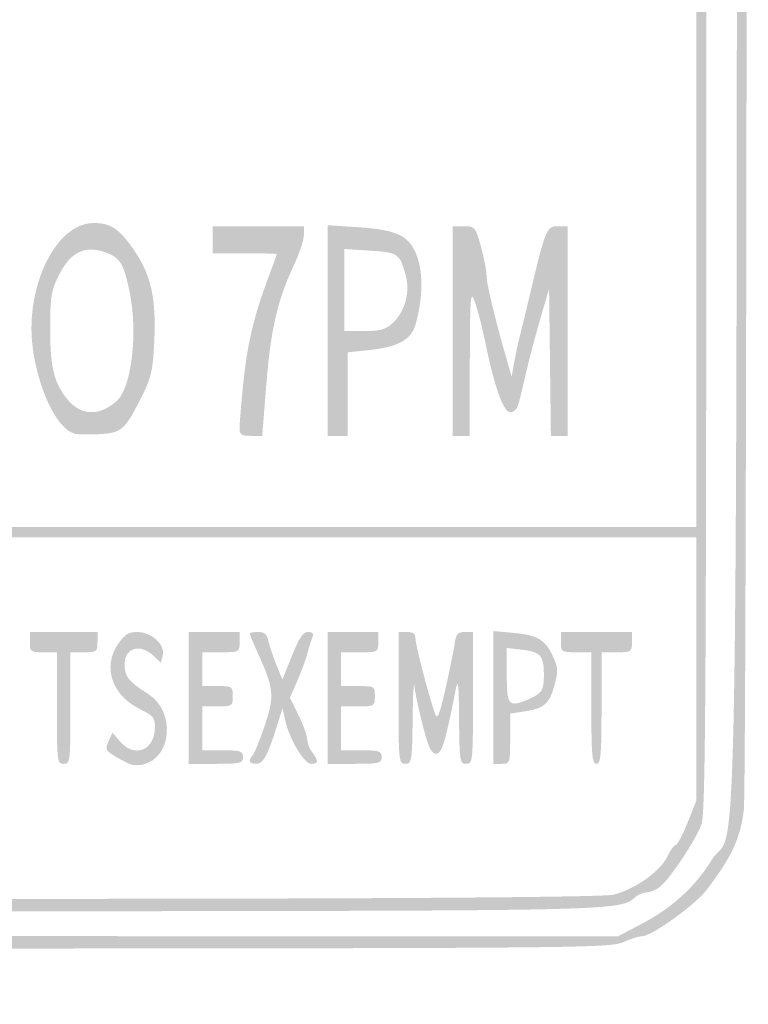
# Model space of a CAD drawing. Header units: inches. Extents: x -0.49 to 0.49, y -1.4 to 1.36.
# Tile 2 of 6: x -0.01 to 0.49, y -1.4 to -0.72. Entities that reach past the tile are written whole.
import ezdxf

# ---------------------------------------------------------------- set-up
doc = ezdxf.new("R2010")
doc.units = ezdxf.units.IN
doc.header["$MEASUREMENT"] = 0

msp = doc.modelspace()

# ---------------------------------------------------------------- hatches: boundary and pattern name
h = msp.add_hatch(color=7)
edge = h.paths.add_edge_path()
edge.add_spline(control_points=[(-0.38837, -1.35587), (-0.4232, -1.35139), (-0.45212, -1.33616), (-0.46555, -1.31525), (-0.48323, -1.28772), (-0.4863, -1.28057), (-0.48853, -1.26163), (-0.49162, -1.23555), (-0.49156, 1.26028), (-0.48847, 1.28431), (-0.48561, 1.30662), (-0.48325, 1.31122), (-0.46467, 1.3306), (-0.45139, 1.34445), (-0.44799, 1.34665), (-0.43247, 1.35153)], knot_values=[0, 0, 0, 0, 1, 1, 1, 2, 2, 2, 3, 3, 3, 4, 4, 4, 5, 5, 5, 5], degree=3, periodic=0)
edge.add_line((-0.43247, 1.35153), (-0.41512, 1.35698))
edge.add_line((-0.41512, 1.35698), (0, 1.35698))
edge.add_spline(control_points=[(0, 1.35698), (0.38033, 1.35698), (0.41609, 1.35665), (0.42674, 1.35312), (0.44492, 1.3471), (0.45432, 1.34261), (0.45849, 1.33798), (0.46061, 1.33564), (0.46616, 1.32964), (0.47083, 1.32464), (0.48278, 1.31187), (0.48583, 1.30489), (0.48847, 1.28431), (0.49154, 1.26041), (0.49162, -1.23546), (0.48855, -1.26167), (0.48627, -1.28118), (0.48055, -1.2936), (0.46327, -1.31657), (0.45527, -1.32719), (0.4252, -1.34884), (0.41843, -1.34884), (0.41628, -1.34884), (0.41047, -1.35067), (0.40552, -1.35291), (0.39706, -1.35673), (0.37281, -1.35699), (0.01047, -1.35725), (-0.20186, -1.3574), (-0.38134, -1.35678), (-0.38837, -1.35587)], knot_values=[0, 0, 0, 0, 1, 1, 1, 2, 2, 2, 3, 3, 3, 4, 4, 4, 5, 5, 5, 6, 6, 6, 7, 7, 7, 8, 8, 8, 9, 9, 9, 10, 10, 10, 10], degree=3, periodic=0)
edge = h.paths.add_edge_path(flags=0)
edge.add_spline(control_points=[(0.41717, -1.34092), (0.43893, -1.32958), (0.45455, -1.31545), (0.46647, -1.29633), (0.48542, -1.26593), (0.4837, -1.39562), (0.48378, 0.01177), (0.48384, 0.95414), (0.48318, 1.2744), (0.48118, 1.28387), (0.47609, 1.30788), (0.46485, 1.32322), (0.43956, 1.3407)], knot_values=[0, 0, 0, 0, 1, 1, 1, 2, 2, 2, 3, 3, 3, 4, 4, 4, 4], degree=3, periodic=0)
edge.add_line((0.43956, 1.3407), (0.42947, 1.34767))
edge.add_line((0.42947, 1.34767), (0.00175, 1.34827))
edge.add_spline(control_points=[(0.00175, 1.34827), (-0.4837, 1.34896), (-0.43225, 1.35124), (-0.45613, 1.32797), (-0.47092, 1.31355), (-0.47725, 1.30242), (-0.48118, 1.28387), (-0.48318, 1.2744), (-0.48384, 0.95414), (-0.48378, 0.01177), (-0.4837, -1.37097), (-0.48482, -1.2666), (-0.46985, -1.29092), (-0.46597, -1.29723), (-0.46279, -1.30322), (-0.46279, -1.30423), (-0.46279, -1.30873), (-0.44198, -1.32783), (-0.42702, -1.33705), (-0.40726, -1.34924), (-0.42956, -1.34863), (0.00041, -1.34874)], knot_values=[0, 0, 0, 0, 1, 1, 1, 2, 2, 2, 3, 3, 3, 4, 4, 4, 5, 5, 5, 6, 6, 6, 7, 7, 7, 7], degree=3, periodic=0)
edge.add_line((0.00041, -1.34874), (0.40199, -1.34884))
edge.add_line((0.40199, -1.34884), (0.41717, -1.34092))
h = msp.add_hatch(color=7)
edge = h.paths.add_edge_path()
edge.add_spline(control_points=[(-0.38023, -1.3311), (-0.38279, -1.33058), (-0.39089, -1.32898), (-0.39823, -1.32755), (-0.40557, -1.32612), (-0.41276, -1.32353), (-0.41421, -1.32178), (-0.41566, -1.32003), (-0.4191, -1.3186), (-0.42185, -1.3186), (-0.42734, -1.3186), (-0.43306, -1.3135), (-0.44527, -1.29767), (-0.45824, -1.28087), (-0.46052, -1.27539), (-0.46295, -1.25517), (-0.46444, -1.24286), (-0.46503, -1.02237), (-0.46461, -0.63605)], knot_values=[0, 0, 0, 0, 1, 1, 1, 2, 2, 2, 3, 3, 3, 4, 4, 4, 5, 5, 5, 6, 6, 6, 6], degree=3, periodic=0)
edge.add_line((-0.46461, -0.63605), (-0.46395, -0.03605))
edge.add_line((-0.46395, -0.03605), (-0.45541, -0.02384))
edge.add_spline(control_points=[(-0.45541, -0.02384), (-0.44345, -0.00674), (-0.4348, 0), (-0.4248, 0), (-0.41364, 0), (-0.4119, 0.00403), (-0.42134, 0.00799), (-0.42559, 0.00978), (-0.43086, 0.01316), (-0.43304, 0.0155), (-0.44487, 0.0282), (-0.45347, 0.03951), (-0.45841, 0.04884)], knot_values=[0, 0, 0, 0, 1, 1, 1, 2, 2, 2, 3, 3, 3, 4, 4, 4, 4], degree=3, periodic=0)
edge.add_line((-0.45841, 0.04884), (-0.46395, 0.0593))
edge.add_line((-0.46395, 0.0593), (-0.46467, 0.65465))
edge.add_spline(control_points=[(-0.46467, 0.65465), (-0.46507, 0.98209), (-0.46472, 1.25956), (-0.46389, 1.27125), (-0.46255, 1.29031), (-0.46154, 1.29386), (-0.45411, 1.30556), (-0.44956, 1.31273), (-0.44476, 1.3186), (-0.44345, 1.3186), (-0.44214, 1.3186), (-0.43921, 1.32029), (-0.43694, 1.32234), (-0.42577, 1.33244), (-0.42061, 1.33256), (0.00116, 1.33241), (0.41711, 1.33227), (0.42381, 1.33212), (0.43484, 1.32267), (0.43745, 1.32044), (0.44036, 1.3186), (0.44131, 1.3186), (0.44412, 1.3186), (0.45584, 1.30284), (0.45944, 1.29421), (0.46228, 1.28741), (0.46279, 1.25046), (0.46279, 1.05124), (0.46279, 0.84394), (0.4632, 0.81628), (0.46628, 0.81628), (0.46896, 0.81628), (0.46977, 0.81331), (0.46977, 0.80349), (0.46977, 0.79367), (0.46896, 0.7907), (0.46628, 0.7907), (0.46324, 0.7907), (0.46279, 0.7801), (0.46279, 0.7093), (0.46279, 0.62946), (0.46288, 0.62791), (0.46744, 0.62791), (0.47153, 0.62791), (0.47209, 0.62636), (0.47209, 0.61512), (0.47209, 0.60388), (0.47153, 0.60233), (0.46744, 0.60233), (0.46282, 0.60233), (0.46279, 0.60078), (0.46279, 0.33262)], knot_values=[0, 0, 0, 0, 1, 1, 1, 2, 2, 2, 3, 3, 3, 4, 4, 4, 5, 5, 5, 6, 6, 6, 7, 7, 7, 8, 8, 8, 9, 9, 9, 10, 10, 10, 11, 11, 11, 12, 12, 12, 13, 13, 13, 14, 14, 14, 15, 15, 15, 16, 16, 16, 17, 17, 17, 17], degree=3, periodic=0)
edge.add_line((0.46279, 0.33262), (0.46279, 0.06292))
edge.add_line((0.46279, 0.06292), (0.45699, 0.04981))
edge.add_spline(control_points=[(0.45699, 0.04981), (0.45177, 0.038), (0.4447, 0.02787), (0.43308, 0.0155), (0.43087, 0.01316), (0.42559, 0.00978), (0.42134, 0.00799), (0.41199, 0.00406), (0.41361, 0), (0.42455, 0), (0.43113, 0), (0.43459, -0.00212), (0.44407, -0.01196), (0.45041, -0.01854), (0.45722, -0.02733), (0.45919, -0.0315), (0.46241, -0.03827), (0.46279, -0.10373), (0.46279, -0.65064), (0.46279, -1.17811), (0.46233, -1.26352), (0.45943, -1.27174), (0.45577, -1.28211), (0.43884, -1.30785), (0.4314, -1.31438), (0.42884, -1.31662), (0.42473, -1.31848), (0.42228, -1.31853), (0.41982, -1.31857), (0.41616, -1.32002), (0.41414, -1.32176), (0.40303, -1.33131), (0.40662, -1.33122), (0.00698, -1.33165), (-0.20343, -1.33188), (-0.37767, -1.33163), (-0.38023, -1.3311)], knot_values=[0, 0, 0, 0, 1, 1, 1, 2, 2, 2, 3, 3, 3, 4, 4, 4, 5, 5, 5, 6, 6, 6, 7, 7, 7, 8, 8, 8, 9, 9, 9, 10, 10, 10, 11, 11, 11, 12, 12, 12, 12], degree=3, periodic=0)
edge = h.paths.add_edge_path(flags=0)
edge.add_spline(control_points=[(0.39886, -1.32025), (0.41344, -1.31674), (0.43115, -1.30417), (0.43604, -1.29388), (0.43808, -1.28957), (0.44064, -1.28605), (0.44172, -1.28605), (0.44281, -1.28605), (0.44642, -1.27923), (0.44975, -1.27091)], knot_values=[0, 0, 0, 0, 1, 1, 1, 2, 2, 2, 3, 3, 3, 3], degree=3, periodic=0)
edge.add_line((0.44975, -1.27091), (0.45581, -1.25577))
edge.add_line((0.45581, -1.25577), (0.45581, -1.16509))
edge.add_line((0.45581, -1.16509), (0.45581, -1.07442))
edge.add_line((0.45581, -1.07442), (-0.00116, -1.07442))
edge.add_line((-0.00116, -1.07442), (-0.45814, -1.07442))
edge.add_line((-0.45814, -1.07442), (-0.45814, -1.15919))
edge.add_spline(control_points=[(-0.45814, -1.15919), (-0.45814, -1.21303), (-0.45719, -1.24845), (-0.45553, -1.25628), (-0.45263, -1.26996), (-0.44527, -1.28605), (-0.44192, -1.28605), (-0.44073, -1.28605), (-0.43808, -1.28957), (-0.43604, -1.29388), (-0.43132, -1.30381), (-0.41367, -1.31666), (-0.40004, -1.32007), (-0.38443, -1.32398), (0.38268, -1.32415), (0.39886, -1.32025)], knot_values=[0, 0, 0, 0, 1, 1, 1, 2, 2, 2, 3, 3, 3, 4, 4, 4, 5, 5, 5, 5], degree=3, periodic=0)
h.paths.add_polyline_path([(0.45581, -0.7686), (0.45581, -0.46977), (-0.00116, -0.46977), (-0.45814, -0.46977), (-0.45814, -0.7686), (-0.45814, -1.06744), (-0.00116, -1.06744), (0.45581, -1.06744), (0.45581, -0.7686)], flags=0)
edge = h.paths.add_edge_path(flags=0)
edge.add_line((-0.06977, -0.23256), (-0.06977, -0.00465))
edge.add_line((-0.06977, -0.00465), (-0.22384, -0.00407))
edge.add_spline(control_points=[(-0.22384, -0.00407), (-0.30858, -0.00375), (-0.38733, -0.00349), (-0.39884, -0.0035), (-0.41637, -0.00351), (-0.42111, -0.00434), (-0.42804, -0.00864), (-0.43816, -0.01492), (-0.45321, -0.03622), (-0.45598, -0.04817), (-0.45711, -0.05302), (-0.45805, -0.14776), (-0.45808, -0.25872)], knot_values=[0, 0, 0, 0, 1, 1, 1, 2, 2, 2, 3, 3, 3, 4, 4, 4, 4], degree=3, periodic=0)
edge.add_line((-0.45808, -0.25872), (-0.45814, -0.46047))
edge.add_line((-0.45814, -0.46047), (-0.26395, -0.46047))
edge.add_line((-0.26395, -0.46047), (-0.06977, -0.46047))
edge.add_line((-0.06977, -0.46047), (-0.06977, -0.23256))
edge = h.paths.add_edge_path(flags=0)
edge.add_spline(control_points=[(0.45581, -0.25346), (0.45581, -0.04755), (0.45579, -0.04641), (0.45089, -0.036), (0.44536, -0.02421), (0.42613, -0.00567), (0.41809, -0.00435), (0.41517, -0.00388), (0.30578, -0.00382), (0.175, -0.00423)], knot_values=[0, 0, 0, 0, 1, 1, 1, 2, 2, 2, 3, 3, 3, 3], degree=3, periodic=0)
edge.add_line((0.175, -0.00423), (-0.06279, -0.00496))
edge.add_line((-0.06279, -0.00496), (-0.06279, -0.23271))
edge.add_line((-0.06279, -0.23271), (-0.06279, -0.46047))
edge.add_line((-0.06279, -0.46047), (0.19651, -0.46047))
edge.add_line((0.19651, -0.46047), (0.45581, -0.46047))
edge.add_line((0.45581, -0.46047), (0.45581, -0.25346))
edge = h.paths.add_edge_path(flags=0)
edge.add_spline(control_points=[(0.41328, 0.01233), (0.43246, 0.02562), (0.43724, 0.03134), (0.44883, 0.05488)], knot_values=[0, 0, 0, 0, 1, 1, 1, 1], degree=3, periodic=0)
edge.add_line((0.44883, 0.05488), (0.45581, 0.06906))
edge.add_line((0.45581, 0.06906), (0.45581, 0.16011))
edge.add_line((0.45581, 0.16011), (0.45581, 0.25116))
edge.add_line((0.45581, 0.25116), (-0.00131, 0.25116))
edge.add_line((-0.00131, 0.25116), (-0.45843, 0.25116))
edge.add_line((-0.45843, 0.25116), (-0.4577, 0.15988))
edge.add_spline(control_points=[(-0.4577, 0.15988), (-0.45699, 0.0699), (-0.4569, 0.06843), (-0.45153, 0.05656), (-0.44853, 0.04994), (-0.44409, 0.04271), (-0.44165, 0.0405), (-0.43921, 0.0383), (-0.43721, 0.03556), (-0.43721, 0.03443), (-0.43721, 0.03017), (-0.41429, 0.01114), (-0.40436, 0.00714), (-0.40091, 0.00576), (-0.24791, 0.00509), (0.00252, 0.00537)], knot_values=[0, 0, 0, 0, 1, 1, 1, 2, 2, 2, 3, 3, 3, 4, 4, 4, 5, 5, 5, 5], degree=3, periodic=0)
edge.add_line((0.00252, 0.00537), (0.40389, 0.00581))
edge.add_line((0.40389, 0.00581), (0.41328, 0.01233))
h.paths.add_polyline_path([(0.45581, 0.4314), (0.45581, 0.60233), (0.42558, 0.60233), (0.39535, 0.60233), (0.39535, 0.7093), (0.39535, 0.81628), (0.42558, 0.81628), (0.45581, 0.81628), (0.45581, 0.83721), (0.45581, 0.85814), (-0.00116, 0.85814), (-0.45814, 0.85814), (-0.45814, 0.5593), (-0.45814, 0.26047), (-0.00116, 0.26047), (0.45581, 0.26047), (0.45581, 0.4314)], flags=0)
h.paths.add_polyline_path([(0.45581, 0.66512), (0.45581, 0.70233), (0.43372, 0.70233), (0.41163, 0.70233), (0.41163, 0.66512), (0.41163, 0.62791), (0.43372, 0.62791), (0.45581, 0.62791), (0.45581, 0.66512)], flags=0)
h.paths.add_polyline_path([(0.45581, 0.7593), (0.45581, 0.7907), (0.43372, 0.7907), (0.41163, 0.7907), (0.41163, 0.7593), (0.41163, 0.72791), (0.43372, 0.72791), (0.45581, 0.72791), (0.45581, 0.7593)], flags=0)
edge = h.paths.add_edge_path(flags=0)
edge.add_line((-0.06977, 1.09535), (-0.06977, 1.32326))
edge.add_line((-0.06977, 1.32326), (-0.24028, 1.32326))
edge.add_spline(control_points=[(-0.24028, 1.32326), (-0.44296, 1.32326), (-0.42939, 1.32484), (-0.44606, 1.29929)], knot_values=[0, 0, 0, 0, 1, 1, 1, 1], degree=3, periodic=0)
edge.add_line((-0.44606, 1.29929), (-0.45698, 1.28256))
edge.add_line((-0.45698, 1.28256), (-0.45762, 1.075))
edge.add_line((-0.45762, 1.075), (-0.45826, 0.86744))
edge.add_line((-0.45826, 0.86744), (-0.26401, 0.86744))
edge.add_line((-0.26401, 0.86744), (-0.06977, 0.86744))
edge.add_line((-0.06977, 0.86744), (-0.06977, 1.09535))
edge = h.paths.add_edge_path(flags=0)
edge.add_line((0.45581, 1.07398), (0.45581, 1.28052))
edge.add_line((0.45581, 1.28052), (0.45022, 1.29201))
edge.add_spline(control_points=[(0.45022, 1.29201), (0.44307, 1.30667), (0.43159, 1.3175), (0.41977, 1.32071), (0.41336, 1.32244), (0.33671, 1.32323), (0.17384, 1.32324)], knot_values=[0, 0, 0, 0, 1, 1, 1, 2, 2, 2, 2], degree=3, periodic=0)
edge.add_line((0.17384, 1.32324), (-0.06279, 1.32326))
edge.add_line((-0.06279, 1.32326), (-0.06279, 1.09535))
edge.add_line((-0.06279, 1.09535), (-0.06279, 0.86744))
edge.add_line((-0.06279, 0.86744), (0.19651, 0.86744))
edge.add_line((0.19651, 0.86744), (0.45581, 0.86744))
edge.add_line((0.45581, 0.86744), (0.45581, 1.07398))
h = msp.add_hatch(color=7)
edge = h.paths.add_edge_path()
edge.add_spline(control_points=[(0.02878, -1.00318), (0.01729, -1.00062), (0.00495, -0.97658), (0.00008, -0.94727), (-0.00697, -0.90479), (0.01488, -0.85796), (0.04162, -0.85822), (0.05355, -0.85834), (0.05943, -0.86239), (0.06973, -0.87757), (0.08118, -0.89444), (0.08463, -0.91041), (0.0832, -0.94003), (0.08226, -0.95947), (0.08109, -0.96468), (0.0748, -0.97725), (0.06322, -1.00037), (0.06098, -1.00243), (0.04641, -1.00342), (0.03943, -1.00389), (0.0315, -1.00378), (0.02878, -1.00318)], knot_values=[0, 0, 0, 0, 1, 1, 1, 2, 2, 2, 3, 3, 3, 4, 4, 4, 5, 5, 5, 6, 6, 6, 7, 7, 7, 7], degree=3, periodic=0)
edge = h.paths.add_edge_path(flags=0)
edge.add_spline(control_points=[(0.05733, -0.98076), (0.06759, -0.97174), (0.07212, -0.93393), (0.0663, -0.90581), (0.06209, -0.88545), (0.05969, -0.88175), (0.04831, -0.87799), (0.03526, -0.87368), (0.02559, -0.87859), (0.01806, -0.89335), (0.01233, -0.90459), (0.0117, -0.90824), (0.01167, -0.93047), (0.01163, -0.95626), (0.01386, -0.96652), (0.02191, -0.97755), (0.03156, -0.99076), (0.04461, -0.99194), (0.05733, -0.98076)], knot_values=[0, 0, 0, 0, 1, 1, 1, 2, 2, 2, 3, 3, 3, 4, 4, 4, 5, 5, 5, 6, 6, 6, 6], degree=3, periodic=0)
h = msp.add_hatch(color=7)
edge = h.paths.add_edge_path()
edge.add_line((0.20233, -0.93221), (0.20233, -0.85978))
edge.add_line((0.20233, -0.85978), (0.2228, -0.8611))
edge.add_spline(control_points=[(0.2228, -0.8611), (0.25087, -0.86292), (0.25923, -0.86717), (0.2642, -0.88213), (0.2682, -0.89417), (0.26768, -0.91098), (0.26279, -0.92824), (0.25984, -0.93865), (0.25069, -0.94358), (0.23043, -0.9457)], knot_values=[0, 0, 0, 0, 1, 1, 1, 2, 2, 2, 3, 3, 3, 3], degree=3, periodic=0)
edge.add_line((0.23043, -0.9457), (0.21628, -0.94717))
edge.add_line((0.21628, -0.94717), (0.21628, -0.97591))
edge.add_line((0.21628, -0.97591), (0.21628, -1.00465))
edge.add_line((0.21628, -1.00465), (0.2093, -1.00465))
edge.add_line((0.2093, -1.00465), (0.20233, -1.00465))
edge.add_line((0.20233, -1.00465), (0.20233, -0.93221))
edge = h.paths.add_edge_path(flags=0)
edge.add_spline(control_points=[(0.24716, -0.92702), (0.25563, -0.91917), (0.25925, -0.90573), (0.25604, -0.89409), (0.25193, -0.87923), (0.25088, -0.8785), (0.23163, -0.87727)], knot_values=[0, 0, 0, 0, 1, 1, 1, 2, 2, 2, 2], degree=3, periodic=0)
edge.add_line((0.23163, -0.87727), (0.21395, -0.87613))
edge.add_line((0.21395, -0.87613), (0.21395, -0.90435))
edge.add_line((0.21395, -0.90435), (0.21395, -0.93256))
edge.add_line((0.21395, -0.93256), (0.22757, -0.93256))
edge.add_spline(control_points=[(0.22757, -0.93256), (0.23869, -0.93256), (0.24228, -0.93154), (0.24716, -0.92702)], knot_values=[0, 0, 0, 0, 1, 1, 1, 1], degree=3, periodic=0)
h = msp.add_hatch(color=7)
edge = h.paths.add_edge_path()
edge.add_spline(control_points=[(0.14186, -0.99924), (0.14186, -0.99627), (0.143, -0.98249), (0.1444, -0.96863), (0.1471, -0.94179), (0.15158, -0.92277), (0.16137, -0.89652), (0.16471, -0.88757), (0.16744, -0.87999), (0.16744, -0.87966), (0.16744, -0.87934), (0.1575, -0.87907), (0.14535, -0.87907)], knot_values=[0, 0, 0, 0, 1, 1, 1, 2, 2, 2, 3, 3, 3, 4, 4, 4, 4], degree=3, periodic=0)
edge.add_line((0.14535, -0.87907), (0.12326, -0.87907))
edge.add_line((0.12326, -0.87907), (0.12326, -0.86977))
edge.add_line((0.12326, -0.86977), (0.12326, -0.86047))
edge.add_line((0.12326, -0.86047), (0.15465, -0.86047))
edge.add_line((0.15465, -0.86047), (0.18605, -0.86047))
edge.add_line((0.18605, -0.86047), (0.18605, -0.86664))
edge.add_spline(control_points=[(0.18605, -0.86664), (0.18605, -0.87003), (0.18299, -0.87928), (0.17925, -0.88719), (0.16801, -0.91099), (0.16326, -0.93147), (0.16026, -0.96919)], knot_values=[0, 0, 0, 0, 1, 1, 1, 2, 2, 2, 2], degree=3, periodic=0)
edge.add_line((0.16026, -0.96919), (0.15743, -1.00465))
edge.add_line((0.15743, -1.00465), (0.14965, -1.00465))
edge.add_spline(control_points=[(0.14965, -1.00465), (0.14305, -1.00465), (0.14186, -1.00383), (0.14186, -0.99924)], knot_values=[0, 0, 0, 0, 1, 1, 1, 1], degree=3, periodic=0)
h = msp.add_hatch(color=7)
edge = h.paths.add_edge_path()
edge.add_line((0.28837, -0.93256), (0.28837, -0.86047))
edge.add_line((0.28837, -0.86047), (0.29613, -0.86047))
edge.add_spline(control_points=[(0.29613, -0.86047), (0.30363, -0.86047), (0.30402, -0.86093), (0.30776, -0.87438), (0.30989, -0.88204), (0.31165, -0.8912), (0.31167, -0.89473), (0.31172, -0.90037), (0.31785, -0.92559), (0.32624, -0.95465)], knot_values=[0, 0, 0, 0, 1, 1, 1, 2, 2, 2, 3, 3, 3, 3], degree=3, periodic=0)
edge.add_line((0.32624, -0.95465), (0.32893, -0.96395))
edge.add_line((0.32893, -0.96395), (0.33057, -0.95465))
edge.add_spline(control_points=[(0.33057, -0.95465), (0.33147, -0.94953), (0.33327, -0.94116), (0.33456, -0.93605), (0.33585, -0.93093), (0.33915, -0.91733), (0.34187, -0.90581), (0.35209, -0.86272), (0.35302, -0.86047), (0.36063, -0.86047)], knot_values=[0, 0, 0, 0, 1, 1, 1, 2, 2, 2, 3, 3, 3, 3], degree=3, periodic=0)
edge.add_line((0.36063, -0.86047), (0.36744, -0.86047))
edge.add_line((0.36744, -0.86047), (0.36744, -0.93256))
edge.add_line((0.36744, -0.93256), (0.36744, -1.00465))
edge.add_line((0.36744, -1.00465), (0.36167, -1.00465))
edge.add_line((0.36167, -1.00465), (0.3559, -1.00465))
edge.add_line((0.3559, -1.00465), (0.35528, -0.95407))
edge.add_line((0.35528, -0.95407), (0.35465, -0.90349))
edge.add_line((0.35465, -0.90349), (0.3492, -0.92209))
edge.add_spline(control_points=[(0.3492, -0.92209), (0.3462, -0.93233), (0.34213, -0.9475), (0.34015, -0.95581), (0.33817, -0.96413), (0.33561, -0.97485), (0.33447, -0.97965), (0.33298, -0.98586), (0.33113, -0.98837), (0.32804, -0.98837), (0.32321, -0.98837), (0.31716, -0.97136), (0.31054, -0.93915), (0.30852, -0.92935), (0.3054, -0.91731), (0.3036, -0.91241), (0.30061, -0.90425), (0.30031, -0.90781), (0.30016, -0.95407)], knot_values=[0, 0, 0, 0, 1, 1, 1, 2, 2, 2, 3, 3, 3, 4, 4, 4, 5, 5, 5, 6, 6, 6, 6], degree=3, periodic=0)
edge.add_line((0.30016, -0.95407), (0.3, -1.00465))
edge.add_line((0.3, -1.00465), (0.29419, -1.00465))
edge.add_line((0.29419, -1.00465), (0.28837, -1.00465))
edge.add_line((0.28837, -1.00465), (0.28837, -0.93256))
h = msp.add_hatch(color=7)
edge = h.paths.add_edge_path()
edge.add_line((0.01628, -1.19186), (0.01628, -1.15349))
edge.add_line((0.01628, -1.15349), (0.00698, -1.15349))
edge.add_spline(control_points=[(0.00698, -1.15349), (-0.00181, -1.15349), (-0.00233, -1.1531), (-0.00233, -1.14651)], knot_values=[0, 0, 0, 0, 1, 1, 1, 1], degree=3, periodic=0)
edge.add_line((-0.00233, -1.14651), (-0.00233, -1.13953))
edge.add_line((-0.00233, -1.13953), (0.02093, -1.13953))
edge.add_line((0.02093, -1.13953), (0.04419, -1.13953))
edge.add_line((0.04419, -1.13953), (0.04419, -1.14651))
edge.add_spline(control_points=[(0.04419, -1.14651), (0.04419, -1.1531), (0.04367, -1.15349), (0.03488, -1.15349)], knot_values=[0, 0, 0, 0, 1, 1, 1, 1], degree=3, periodic=0)
edge.add_line((0.03488, -1.15349), (0.02558, -1.15349))
edge.add_line((0.02558, -1.15349), (0.02558, -1.19186))
edge.add_spline(control_points=[(0.02558, -1.19186), (0.02558, -1.22868), (0.02539, -1.23023), (0.02093, -1.23023), (0.01647, -1.23023), (0.01628, -1.22868), (0.01628, -1.19186)], knot_values=[0, 0, 0, 0, 1, 1, 1, 2, 2, 2, 2], degree=3, periodic=0)
h = msp.add_hatch(color=7)
edge = h.paths.add_edge_path()
edge.add_spline(control_points=[(0.06744, -1.23073), (0.06552, -1.23014), (0.0606, -1.22763), (0.0565, -1.22517), (0.04967, -1.22106), (0.04928, -1.22019), (0.05176, -1.21474)], knot_values=[0, 0, 0, 0, 1, 1, 1, 2, 2, 2, 2], degree=3, periodic=0)
edge.add_line((0.05176, -1.21474), (0.05446, -1.2088))
edge.add_line((0.05446, -1.2088), (0.05968, -1.21487))
edge.add_spline(control_points=[(0.05968, -1.21487), (0.0697, -1.22652), (0.08349, -1.22096), (0.08365, -1.2052), (0.08371, -1.19854), (0.0825, -1.19702), (0.07372, -1.19275), (0.05414, -1.18324), (0.04744, -1.16381), (0.05827, -1.14792), (0.06285, -1.14118), (0.06544, -1.13956), (0.07162, -1.13955), (0.0814, -1.13953), (0.09099, -1.14839), (0.08908, -1.15568)], knot_values=[0, 0, 0, 0, 1, 1, 1, 2, 2, 2, 3, 3, 3, 4, 4, 4, 5, 5, 5, 5], degree=3, periodic=0)
edge.add_line((0.08908, -1.15568), (0.08777, -1.16071))
edge.add_line((0.08777, -1.16071), (0.08269, -1.15593))
edge.add_spline(control_points=[(0.08269, -1.15593), (0.07338, -1.14719), (0.06279, -1.15036), (0.06279, -1.16188), (0.06279, -1.17022), (0.0655, -1.1736), (0.07907, -1.18221), (0.0978, -1.1941), (0.09551, -1.22592), (0.07558, -1.23069), (0.07302, -1.2313), (0.06936, -1.23132), (0.06744, -1.23073)], knot_values=[0, 0, 0, 0, 1, 1, 1, 2, 2, 2, 3, 3, 3, 4, 4, 4, 4], degree=3, periodic=0)
h = msp.add_hatch(color=7)
edge = h.paths.add_edge_path()
edge.add_line((0.10698, -1.18488), (0.10698, -1.13953))
edge.add_line((0.10698, -1.13953), (0.12442, -1.13953))
edge.add_line((0.12442, -1.13953), (0.14186, -1.13953))
edge.add_line((0.14186, -1.13953), (0.14186, -1.14651))
edge.add_spline(control_points=[(0.14186, -1.14651), (0.14186, -1.15342), (0.14173, -1.15349), (0.12907, -1.15349)], knot_values=[0, 0, 0, 0, 1, 1, 1, 1], degree=3, periodic=0)
edge.add_line((0.12907, -1.15349), (0.11628, -1.15349))
edge.add_line((0.11628, -1.15349), (0.11628, -1.16512))
edge.add_line((0.11628, -1.16512), (0.11628, -1.17674))
edge.add_line((0.11628, -1.17674), (0.12674, -1.17674))
edge.add_spline(control_points=[(0.12674, -1.17674), (0.13682, -1.17674), (0.13721, -1.177), (0.13721, -1.18372), (0.13721, -1.19044), (0.13682, -1.1907), (0.12674, -1.1907)], knot_values=[0, 0, 0, 0, 1, 1, 1, 2, 2, 2, 2], degree=3, periodic=0)
edge.add_line((0.12674, -1.1907), (0.11628, -1.1907))
edge.add_line((0.11628, -1.1907), (0.11628, -1.20581))
edge.add_line((0.11628, -1.20581), (0.11628, -1.22093))
edge.add_line((0.11628, -1.22093), (0.13023, -1.22093))
edge.add_spline(control_points=[(0.13023, -1.22093), (0.14264, -1.22093), (0.14419, -1.22145), (0.14419, -1.22558), (0.14419, -1.22984), (0.14264, -1.23023), (0.12558, -1.23023)], knot_values=[0, 0, 0, 0, 1, 1, 1, 2, 2, 2, 2], degree=3, periodic=0)
edge.add_line((0.12558, -1.23023), (0.10698, -1.23023))
edge.add_line((0.10698, -1.23023), (0.10698, -1.18488))
h = msp.add_hatch(color=7)
edge = h.paths.add_edge_path()
edge.add_spline(control_points=[(0.14884, -1.22837), (0.14884, -1.22735), (0.14977, -1.22552), (0.1509, -1.2243), (0.15204, -1.22309), (0.15572, -1.21403), (0.15908, -1.20416), (0.16596, -1.18395), (0.16551, -1.1786), (0.15491, -1.15517), (0.15157, -1.14778), (0.14884, -1.14123), (0.14884, -1.14063), (0.14884, -1.14003), (0.15143, -1.13953), (0.15461, -1.13953), (0.15901, -1.13953), (0.16071, -1.14105), (0.16177, -1.14593), (0.16254, -1.14945), (0.165, -1.1568), (0.16724, -1.16227)], knot_values=[0, 0, 0, 0, 1, 1, 1, 2, 2, 2, 3, 3, 3, 4, 4, 4, 5, 5, 5, 6, 6, 6, 7, 7, 7, 7], degree=3, periodic=0)
edge.add_line((0.16724, -1.16227), (0.17131, -1.17221))
edge.add_line((0.17131, -1.17221), (0.17788, -1.15587))
edge.add_spline(control_points=[(0.17788, -1.15587), (0.18287, -1.14348), (0.18555, -1.13953), (0.18899, -1.13953), (0.19239, -1.13953), (0.1931, -1.14055), (0.19184, -1.1436), (0.19092, -1.14584), (0.18936, -1.15081), (0.18838, -1.15465), (0.1874, -1.15849), (0.18432, -1.16682), (0.18154, -1.17318)], knot_values=[0, 0, 0, 0, 1, 1, 1, 2, 2, 2, 3, 3, 3, 4, 4, 4, 4], degree=3, periodic=0)
edge.add_line((0.18154, -1.17318), (0.17648, -1.18472))
edge.add_line((0.17648, -1.18472), (0.18243, -1.19687))
edge.add_spline(control_points=[(0.18243, -1.19687), (0.1857, -1.20355), (0.18837, -1.21097), (0.18837, -1.21336), (0.18837, -1.21576), (0.18991, -1.21975), (0.19179, -1.22223), (0.19636, -1.22828), (0.19619, -1.23023), (0.19107, -1.23023), (0.18619, -1.23023), (0.17594, -1.21292), (0.17317, -1.2)], knot_values=[0, 0, 0, 0, 1, 1, 1, 2, 2, 2, 3, 3, 3, 4, 4, 4, 4], degree=3, periodic=0)
edge.add_line((0.17317, -1.2), (0.17143, -1.19186))
edge.add_line((0.17143, -1.19186), (0.16703, -1.20581))
edge.add_spline(control_points=[(0.16703, -1.20581), (0.16091, -1.22517), (0.15803, -1.23023), (0.1531, -1.23023), (0.15075, -1.23023), (0.14884, -1.2294), (0.14884, -1.22837)], knot_values=[0, 0, 0, 0, 1, 1, 1, 2, 2, 2, 2], degree=3, periodic=0)
h = msp.add_hatch(color=7)
edge = h.paths.add_edge_path()
edge.add_line((0.20233, -1.18488), (0.20233, -1.13953))
edge.add_line((0.20233, -1.13953), (0.21977, -1.13953))
edge.add_line((0.21977, -1.13953), (0.23721, -1.13953))
edge.add_line((0.23721, -1.13953), (0.23721, -1.14651))
edge.add_spline(control_points=[(0.23721, -1.14651), (0.23721, -1.15342), (0.23708, -1.15349), (0.22442, -1.15349)], knot_values=[0, 0, 0, 0, 1, 1, 1, 1], degree=3, periodic=0)
edge.add_line((0.22442, -1.15349), (0.21163, -1.15349))
edge.add_line((0.21163, -1.15349), (0.21163, -1.16512))
edge.add_line((0.21163, -1.16512), (0.21163, -1.17674))
edge.add_line((0.21163, -1.17674), (0.22326, -1.17674))
edge.add_spline(control_points=[(0.22326, -1.17674), (0.23463, -1.17674), (0.23488, -1.1769), (0.23488, -1.18372), (0.23488, -1.19054), (0.23463, -1.1907), (0.22326, -1.1907)], knot_values=[0, 0, 0, 0, 1, 1, 1, 2, 2, 2, 2], degree=3, periodic=0)
edge.add_line((0.22326, -1.1907), (0.21163, -1.1907))
edge.add_line((0.21163, -1.1907), (0.21163, -1.20581))
edge.add_line((0.21163, -1.20581), (0.21163, -1.22093))
edge.add_line((0.21163, -1.22093), (0.22558, -1.22093))
edge.add_spline(control_points=[(0.22558, -1.22093), (0.23798, -1.22093), (0.23953, -1.22145), (0.23953, -1.22558), (0.23953, -1.22984), (0.23798, -1.23023), (0.22093, -1.23023)], knot_values=[0, 0, 0, 0, 1, 1, 1, 2, 2, 2, 2], degree=3, periodic=0)
edge.add_line((0.22093, -1.23023), (0.20233, -1.23023))
edge.add_line((0.20233, -1.23023), (0.20233, -1.18488))
h = msp.add_hatch(color=7)
edge = h.paths.add_edge_path()
edge.add_line((0.25116, -1.18488), (0.25116, -1.13953))
edge.add_line((0.25116, -1.13953), (0.25698, -1.13953))
edge.add_spline(control_points=[(0.25698, -1.13953), (0.2612, -1.13953), (0.26279, -1.14078), (0.26279, -1.14408), (0.26279, -1.14855), (0.27299, -1.18741), (0.27655, -1.1965), (0.27789, -1.19992), (0.27967, -1.19535), (0.28334, -1.17905), (0.28608, -1.16691), (0.2889, -1.15305), (0.28961, -1.14826), (0.29071, -1.1409), (0.2918, -1.13953), (0.29662, -1.13953)], knot_values=[0, 0, 0, 0, 1, 1, 1, 2, 2, 2, 3, 3, 3, 4, 4, 4, 5, 5, 5, 5], degree=3, periodic=0)
edge.add_line((0.29662, -1.13953), (0.30233, -1.13953))
edge.add_line((0.30233, -1.13953), (0.30233, -1.18488))
edge.add_spline(control_points=[(0.30233, -1.18488), (0.30233, -1.22868), (0.30217, -1.23023), (0.29767, -1.23023), (0.29327, -1.23023), (0.29301, -1.2286), (0.29277, -1.19942), (0.29257, -1.17471), (0.29212, -1.17068), (0.29046, -1.17907), (0.2832, -1.21595), (0.28096, -1.22326), (0.2769, -1.22326), (0.27371, -1.22326), (0.2717, -1.21898), (0.26786, -1.20407), (0.26515, -1.19352), (0.26254, -1.18122), (0.26207, -1.17674), (0.2616, -1.17227), (0.26104, -1.18247), (0.26084, -1.19942), (0.26049, -1.22856), (0.26021, -1.23023), (0.25581, -1.23023), (0.25132, -1.23023), (0.25116, -1.22868), (0.25116, -1.18488)], knot_values=[0, 0, 0, 0, 1, 1, 1, 2, 2, 2, 3, 3, 3, 4, 4, 4, 5, 5, 5, 6, 6, 6, 7, 7, 7, 8, 8, 8, 9, 9, 9, 9], degree=3, periodic=0)
h = msp.add_hatch(color=7)
edge = h.paths.add_edge_path()
edge.add_line((0.31628, -1.18456), (0.31628, -1.13889))
edge.add_line((0.31628, -1.13889), (0.32986, -1.14012))
edge.add_spline(control_points=[(0.32986, -1.14012), (0.34612, -1.14159), (0.3518, -1.14477), (0.35674, -1.15514), (0.36112, -1.16431), (0.36121, -1.16585), (0.35804, -1.17725), (0.3548, -1.18889), (0.35099, -1.19217), (0.33849, -1.19405)], knot_values=[0, 0, 0, 0, 1, 1, 1, 2, 2, 2, 3, 3, 3, 3], degree=3, periodic=0)
edge.add_line((0.33849, -1.19405), (0.32791, -1.19563))
edge.add_line((0.32791, -1.19563), (0.32791, -1.21293))
edge.add_spline(control_points=[(0.32791, -1.21293), (0.32791, -1.22984), (0.32777, -1.23023), (0.32209, -1.23023)], knot_values=[0, 0, 0, 0, 1, 1, 1, 1], degree=3, periodic=0)
edge.add_line((0.32209, -1.23023), (0.31628, -1.23023))
edge.add_line((0.31628, -1.23023), (0.31628, -1.18456))
edge = h.paths.add_edge_path(flags=0)
edge.add_spline(control_points=[(0.34117, -1.18551), (0.34984, -1.1817), (0.35109, -1.17957), (0.35109, -1.1686), (0.35109, -1.15581), (0.34878, -1.15317), (0.33633, -1.15177)], knot_values=[0, 0, 0, 0, 1, 1, 1, 2, 2, 2, 2], degree=3, periodic=0)
edge.add_line((0.33633, -1.15177), (0.32558, -1.15056))
edge.add_line((0.32558, -1.15056), (0.32558, -1.16946))
edge.add_spline(control_points=[(0.32558, -1.16946), (0.32558, -1.19036), (0.32695, -1.19176), (0.34117, -1.18551)], knot_values=[0, 0, 0, 0, 1, 1, 1, 1], degree=3, periodic=0)
h = msp.add_hatch(color=7)
edge = h.paths.add_edge_path()
edge.add_line((0.38372, -1.19186), (0.38372, -1.15349))
edge.add_line((0.38372, -1.15349), (0.37326, -1.15349))
edge.add_spline(control_points=[(0.37326, -1.15349), (0.36318, -1.15349), (0.36279, -1.15323), (0.36279, -1.14651)], knot_values=[0, 0, 0, 0, 1, 1, 1, 1], degree=3, periodic=0)
edge.add_line((0.36279, -1.14651), (0.36279, -1.13953))
edge.add_line((0.36279, -1.13953), (0.38721, -1.13953))
edge.add_line((0.38721, -1.13953), (0.41163, -1.13953))
edge.add_line((0.41163, -1.13953), (0.41163, -1.14651))
edge.add_spline(control_points=[(0.41163, -1.14651), (0.41163, -1.15323), (0.41124, -1.15349), (0.40116, -1.15349)], knot_values=[0, 0, 0, 0, 1, 1, 1, 1], degree=3, periodic=0)
edge.add_line((0.40116, -1.15349), (0.3907, -1.15349))
edge.add_line((0.3907, -1.15349), (0.3907, -1.19186))
edge.add_spline(control_points=[(0.3907, -1.19186), (0.3907, -1.22442), (0.39017, -1.23023), (0.38721, -1.23023), (0.38425, -1.23023), (0.38372, -1.22442), (0.38372, -1.19186)], knot_values=[0, 0, 0, 0, 1, 1, 1, 2, 2, 2, 2], degree=3, periodic=0)

doc.saveas('drawing.dxf')
